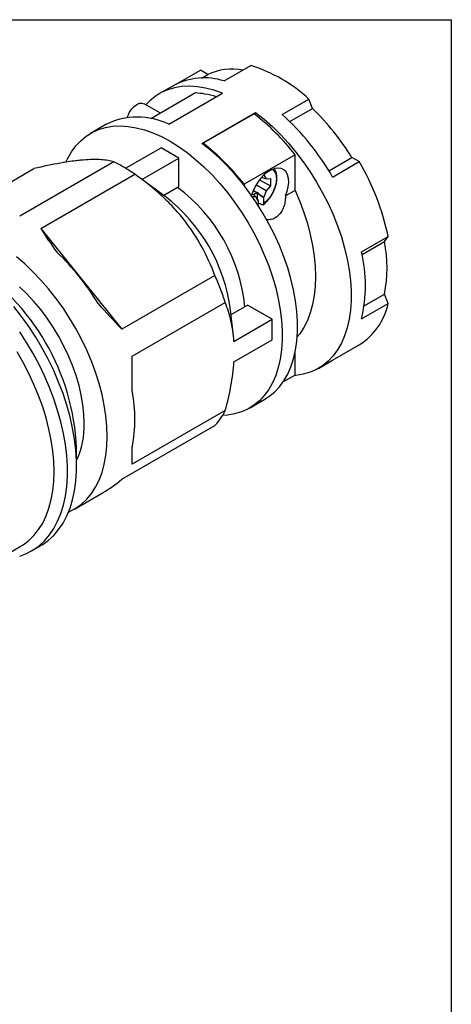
# Model space of a CAD drawing. Header units: inches. Extents: x 0 to 22, y 0 to 17.
# Tile 10 of 10: x 19.6 to 22, y 11.6 to 17. Entities that reach past the tile are written whole.
import ezdxf

# ---------------------------------------------------------------- set-up
doc = ezdxf.new("R2010")
doc.units = ezdxf.units.IN
doc.header["$LTSCALE"] = 2
doc.header["$MEASUREMENT"] = 0
doc.linetypes.add('SLD-Solid', pattern=[0])
doc.layers.add('SLD-DEFPOINTS', color=7, linetype='Continuous')

# ---------------------------------------------------------------- blocks, each defined once
blk = doc.blocks.new('Block2')
at = {"color": 7, "linetype": 'SLD-Solid', "lineweight": 18}
for p, q in [((22.0002, 17.0002), (0.0002, 17.0002)), ((22.0002, 0.0002), (22.0002, 17.0002))]:
    blk.add_line(p, q, dxfattribs=at)

msp = doc.modelspace()

# ---------------------------------------------------------------- linework, layer by layer
at = {"color": 7, "linetype": 'SLD-Solid'}
for p, q in [((0.0002, 17.0002), (22.0002, 17.0002)), ((22.0002, 17.0002), (22.0002, 0.0002))]:
    msp.add_line(p, q, dxfattribs=at)
for p, q in [((20.4865, 16.6413), (20.6318, 16.7252)), ((20.6716, 16.7017), (20.6318, 16.7252)), ((20.761, 16.6659), (20.9063, 16.7498)), ((20.6372, 16.6818), (20.6716, 16.7017)), ((20.4865, 16.6413), (20.4091, 16.5967)), ((20.6055, 16.6002), (20.3616, 16.4595)), ((20.4594, 16.4295), (20.7517, 16.5982)), ((21.0781, 16.4828), (21.2234, 16.5667)), ((21.2429, 16.5154), (21.2234, 16.5667)), ((20.4143, 16.4899), (20.3247, 16.5416)), ((21.1196, 16.4442), (21.2429, 16.5154)), ((20.6403, 16.325), (20.9326, 16.4938)), ((20.9257, 16.4865), (20.6473, 16.3258)), ((20.9326, 16.4811), (20.9326, 16.4938)), ((20.1168, 16.4279), (20.0333, 16.3797)), ((20.224, 16.1889), (20.4176, 16.3006)), ((20.515, 16.2444), (20.4176, 16.3006)), ((20.6473, 16.3258), (20.6473, 16.3198)), ((20.3134, 16.128), (20.515, 16.2444)), ((20.515, 16.0896), (20.515, 16.2444)), ((21.1484, 16.263), (20.87, 16.1023)), ((21.1484, 16.0684), (21.1484, 16.263)), ((21.3325, 16.1751), (21.4581, 16.2476)), ((21.4979, 16.2252), (21.4581, 16.2476)), ((19.3077, 15.9467), (19.7239, 16.187)), ((20.1607, 16.2236), (19.6465, 15.9267)), ((21.3526, 16.1413), (21.4979, 16.2252)), ((19.7614, 15.8604), (20.2742, 16.1565)), ((20.4278, 16.0442), (20.2957, 16.141)), ((20.9657, 16.1396), (20.9902, 16.132)), ((20.9758, 16.1523), (20.9787, 16.1539)), ((20.9787, 16.1539), (20.9902, 16.132)), ((20.9902, 16.132), (21.015, 16.133)), ((21.015, 16.133), (21.015, 16.0941)), ((20.4316, 16.0414), (20.515, 16.0896)), ((20.87, 16.1023), (20.87, 16.0959)), ((20.9902, 16.0665), (20.9335, 16.0992)), ((21.015, 16.0941), (20.955, 16.125)), ((21.015, 16.0941), (20.9902, 16.0665)), ((20.4317, 16.0413), (20.4278, 16.0442)), ((20.4385, 16.0363), (20.4317, 16.0413)), ((20.9145, 16.0513), (20.9335, 16.0338)), ((20.9335, 16.0338), (20.9145, 16.033)), ((20.9212, 16.0452), (20.94, 16.056)), ((20.9219, 16.0677), (20.94, 16.056)), ((20.945, 16.0118), (20.9335, 16.0338)), ((20.94, 16.056), (20.941, 16.0589)), ((20.941, 16.0589), (20.9495, 16.05)), ((20.941, 16.0589), (20.941, 16.0189)), ((20.9479, 16.0134), (20.941, 16.0189)), ((20.9495, 16.05), (20.9787, 16.0312)), ((20.9495, 16.05), (20.9758, 16.0295)), ((20.9787, 16.0312), (20.9758, 16.0295)), ((20.9758, 16.0295), (20.9758, 15.995)), ((20.9902, 16.0665), (20.9787, 16.0312)), ((21.1484, 16.0684), (21.0957, 16.0379)), ((20.9479, 16.0134), (20.945, 16.0118)), ((20.9479, 15.9789), (20.9479, 16.0134)), ((19.7614, 15.8604), (20.2033, 15.3107)), ((21.5111, 15.7327), (21.6564, 15.8166)), ((21.6361, 15.7888), (21.6564, 15.8166)), ((21.514, 15.7183), (21.6361, 15.7888)), ((20.711, 15.6038), (20.2033, 15.3107)), ((21.5254, 15.4379), (21.6361, 15.5018)), ((21.6564, 15.4505), (21.6361, 15.5018)), ((20.2607, 15.1627), (20.7678, 15.4554)), ((20.7995, 15.3901), (20.8891, 15.4418)), ((21.0231, 15.3644), (20.8891, 15.4418)), ((21.5111, 15.3667), (21.6564, 15.4505)), ((20.8121, 15.2741), (20.7966, 15.416)), ((20.8148, 15.2442), (21.0231, 15.3644)), ((21.0231, 15.2519), (21.0231, 15.3644)), ((20.8148, 15.1316), (21.0231, 15.2519)), ((21.3526, 15.1411), (21.4979, 15.225)), ((20.2607, 14.9697), (20.2607, 15.1627)), ((21.1484, 15.0604), (21.1484, 15.1823)), ((21.2752, 15.0964), (21.3526, 15.1411)), ((21.1484, 15.0604), (21.0838, 15.0231)), ((20.8994, 14.8795), (20.9829, 14.9277)), ((20.7678, 14.8661), (20.2607, 14.5734)), ((20.2033, 14.4917), (20.711, 14.7848)), ((19.9569, 14.5625), (19.9569, 14.6605)), ((20.2607, 14.5734), (20.2607, 14.6699)), ((19.9445, 14.3282), (20.1022, 14.4192)), ((19.4159, 13.989), (19.6488, 14.1235)), ((19.7106, 14.1), (19.7607, 14.1289))]:
    msp.add_line(p, q)
at = {"flags": 128}
for points in [[(20.7517, 16.5982), (20.7054, 16.6149), (20.66, 16.6269), (20.6156, 16.6344), (20.5725, 16.6372), (20.5311, 16.6353), (20.4915, 16.6288), (20.4539, 16.6177), (20.4187, 16.602), (20.386, 16.5818), (20.3559, 16.5573), (20.3349, 16.5357)], [(20.2333, 16.466), (20.2372, 16.4777), (20.246, 16.4961), (20.2575, 16.513), (20.271, 16.5272), (20.2854, 16.5377), (20.2998, 16.5438), (20.3132, 16.5451), (20.3247, 16.5416)], [(20.9326, 16.4938), (20.9789, 16.457), (21.0243, 16.4166), (21.0687, 16.3728), (21.1118, 16.3259), (21.1532, 16.2762), (21.1928, 16.2239), (21.2304, 16.1694), (21.2656, 16.113), (21.2983, 16.0551), (21.3284, 15.9959), (21.3556, 15.9358), (21.3797, 15.8752), (21.4006, 15.8144), (21.4183, 15.7538), (21.4326, 15.6937), (21.4433, 15.6346), (21.4505, 15.5767), (21.4542, 15.5204), (21.4542, 15.466), (21.4505, 15.4139), (21.4433, 15.3644), (21.4326, 15.3177), (21.4183, 15.2741), (21.4006, 15.2339), (21.3797, 15.1973), (21.3556, 15.1645), (21.3284, 15.1358), (21.2983, 15.1113), (21.2656, 15.0911), (21.2304, 15.0754), (21.1928, 15.0643), (21.1532, 15.0577), (21.1421, 15.0568)], [(19.8987, 16.2229), (19.9075, 16.2415), (19.9283, 16.278), (19.9523, 16.3108), (19.9792, 16.3395), (20.0091, 16.3641), (20.0416, 16.3843), (20.0767, 16.4002), (20.114, 16.4115), (20.1534, 16.4182), (20.1946, 16.4203), (20.2374, 16.4177), (20.2815, 16.4105), (20.3268, 16.3988), (20.3728, 16.3825), (20.4194, 16.3618), (20.4663, 16.3368), (20.5132, 16.3077), (20.5598, 16.2746), (20.6059, 16.2377), (20.6511, 16.1972), (20.6953, 16.1534), (20.7381, 16.1065), (20.7793, 16.0568), (20.8187, 16.0046), (20.856, 15.9503), (20.891, 15.894), (20.9236, 15.8362), (20.9534, 15.7771), (20.9804, 15.7172), (21.0044, 15.6568), (21.0252, 15.5963), (21.0427, 15.5359), (21.0569, 15.4761), (21.0676, 15.4171), (21.0747, 15.3595), (21.0783, 15.3034), (21.0783, 15.2492), (21.0747, 15.1972), (21.0676, 15.1478), (21.0569, 15.1012), (21.0427, 15.0578), (21.0252, 15.0176), (21.0044, 14.9811), (20.9804, 14.9484), (20.9534, 14.9196), (20.9236, 14.8951), (20.891, 14.8748), (20.856, 14.859), (20.8187, 14.8477), (20.7793, 14.841), (20.7522, 14.8391)], [(20.9829, 14.9277), (21.006, 14.9425), (21.0361, 14.9671), (21.0632, 14.9958), (21.0874, 15.0285), (21.1083, 15.0651), (21.126, 15.1053), (21.1403, 15.1489), (21.151, 15.1956), (21.1582, 15.2452), (21.1618, 15.2973), (21.1618, 15.3517), (21.1582, 15.408), (21.151, 15.4659), (21.1403, 15.525), (21.126, 15.585), (21.1083, 15.6456), (21.0874, 15.7064), (21.0632, 15.767), (21.0361, 15.8271), (21.006, 15.8863), (20.9733, 15.9443), (20.938, 16.0007), (20.9005, 16.0552), (20.8609, 16.1074), (20.8195, 16.1572), (20.7764, 16.2041), (20.732, 16.2478), (20.6866, 16.2882), (20.6403, 16.325)], [(21.0957, 16.0379), (21.1051, 16.0632), (21.1111, 16.0883), (21.1135, 16.1122), (21.1123, 16.1341), (21.1074, 16.1532), (21.099, 16.1689), (21.0874, 16.1805), (21.0731, 16.1877), (21.0565, 16.1903), (21.0383, 16.1881), (21.019, 16.1812), (20.9994, 16.1699), (20.9801, 16.1545), (20.9618, 16.1356), (20.9453, 16.1139), (20.9309, 16.0902), (20.9194, 16.0652), (20.9115, 16.0415)], [(21.1484, 16.0684), (21.1738, 16.0082), (21.1962, 15.9477), (21.2154, 15.8872), (21.2312, 15.8271), (21.2436, 15.7678), (21.2526, 15.7095), (21.2579, 15.6526), (21.2597, 15.5974), (21.2579, 15.5444), (21.2526, 15.4937), (21.2436, 15.4457), (21.2312, 15.4006), (21.2154, 15.3588), (21.1962, 15.3205), (21.1738, 15.2858), (21.1603, 15.2686)], [(20.1239, 14.7248), (20.1221, 14.78), (20.1167, 14.8369), (20.1078, 14.8952), (20.0954, 14.9546), (20.0795, 15.0148), (20.0603, 15.0753), (20.0379, 15.1358), (20.0124, 15.196), (19.984, 15.2555), (19.9527, 15.314), (19.9189, 15.3711), (19.8827, 15.4265), (19.8444, 15.4798), (19.804, 15.5308), (19.762, 15.5791), (19.7185, 15.6244), (19.6737, 15.6666), (19.6281, 15.7053)], [(19.9986, 14.7971), (19.9968, 14.8465), (19.9914, 14.8976), (19.9825, 14.9501), (19.97, 15.0035), (19.9542, 15.0574), (19.9351, 15.1116), (19.9129, 15.1654), (19.8876, 15.2187), (19.8596, 15.2708), (19.829, 15.3216), (19.7961, 15.3706), (19.7611, 15.4174), (19.7242, 15.4616), (19.6857, 15.5031), (19.646, 15.5414)], [(19.7607, 14.1289), (19.7693, 14.1341), (19.802, 14.1573), (19.8319, 14.1848), (19.8589, 14.2163), (19.8828, 14.2517), (19.9035, 14.2909), (19.921, 14.3335), (19.9351, 14.3795), (19.9457, 14.4285), (19.9529, 14.4802), (19.9564, 14.5345), (19.9564, 14.591), (19.9529, 14.6493), (19.9457, 14.7093), (19.9351, 14.7706), (19.921, 14.8328), (19.9035, 14.8956), (19.8828, 14.9587), (19.8589, 15.0218), (19.8319, 15.0845), (19.802, 15.1464), (19.7693, 15.2073), (19.7341, 15.2669), (19.6965, 15.3247), (19.6568, 15.3805), (19.615, 15.434)], [(19.6464, 14.0719), (19.684, 14.0863), (19.7192, 14.1052), (19.7519, 14.1284), (19.7818, 14.1558), (19.8087, 14.1874), (19.8327, 14.2228), (19.8534, 14.2619), (19.8709, 14.3046), (19.885, 14.3505), (19.8956, 14.3995), (19.9027, 14.4513), (19.9063, 14.5056), (19.9063, 14.562), (19.9027, 14.6204), (19.8956, 14.6804), (19.885, 14.7417), (19.8709, 14.8039), (19.8534, 14.8667), (19.8327, 14.9298), (19.8087, 14.9929), (19.7818, 15.0556), (19.7519, 15.1175), (19.7192, 15.1784), (19.684, 15.2379), (19.6464, 15.2958)], [(19.6488, 14.1235), (19.6653, 14.1337), (19.6962, 14.1573), (19.7243, 14.1851), (19.7495, 14.2168), (19.7717, 14.2524), (19.7906, 14.2916), (19.8062, 14.3342), (19.8185, 14.38), (19.8273, 14.4286), (19.8326, 14.4799), (19.8344, 14.5335), (19.8326, 14.5892), (19.8273, 14.6466), (19.8185, 14.7054), (19.8062, 14.7653), (19.7906, 14.826), (19.7717, 14.8871), (19.7495, 14.9482), (19.7243, 15.009), (19.6962, 15.0693), (19.6653, 15.1286), (19.6318, 15.1866)], [(19.913, 14.3125), (19.9189, 14.3151), (19.9527, 14.3332), (19.984, 14.3556), (20.0124, 14.3823), (20.0379, 14.413), (20.0603, 14.4477), (20.0795, 14.486), (20.0954, 14.5279), (20.1078, 14.5729), (20.1167, 14.621), (20.1221, 14.6717), (20.1239, 14.7248)]]:
    msp.add_lwpolyline(points, dxfattribs=at)
for centre, radius, start, end in [((20.8061, 16.3988), 0.3314, 79.9903, 113.9356), ((20.6706, 15.9752), 0.8096, 46.937, 73.0684), ((20.6531, 16.3257), 0.3569, 72.3916, 117.8274), ((20.3262, 15.5581), 1.3253, 31.3472, 46.2419), ((20.2897, 16.0823), 0.3865, 63.9584, 116.5735), ((20.1075, 15.4484), 1.3218, 38.0492, 51.7577), ((20.1515, 15.4569), 1.3825, 29.6752, 47.9139), ((19.8291, 15.2877), 1.3218, 38.0492, 51.7577), ((20.3045, 15.5271), 1.3826, 12.0868, 30.3245), ((19.9479, 15.3402), 0.9313, 5.7392, 53.1007), ((19.8663, 15.2924), 0.9385, 7.5644, 52.4302), ((20.8744, 15.6453), 0.7752, 349.3307, 10.6693), ((18.8883, 14.7285), 1.3885, 31.3686, 46.2206), ((20.7223, 15.5497), 0.8098, 346.9364, 13.0636), ((18.6876, 14.6027), 1.2706, 2.6058, 57.3888), ((21.3078, 15.5271), 0.357, 302.1845, 347.6142), ((19.4626, 14.8198), 0.8121, 349.3613, 10.6387), ((19.5341, 14.7861), 0.4646, 335.4837, 1.3546)]:
    msp.add_arc(centre, radius, start, end)
for major_axis, ratio, start_param, end_param in [((-0.5981, 0.6539), 0.201835, 0.834681, 1.050774), ((-0.5981, 0.6539), 0.201835, 1.477987, 1.69408), ((0.3986, 1.132), 0.410743, 3.588423, 3.756405)]:
    msp.add_ellipse((20.2607, 15.5109), major_axis=major_axis, ratio=ratio, start_param=start_param, end_param=end_param)
for points, knots in [([(20.7193, 16.5795), (20.6982, 16.5853), (20.6593, 16.5958), (20.6224, 16.5989), (20.6055, 16.6002)], [0, 0, 0, 0, 0.542462, 1, 1, 1, 1]), ([(20.1607, 16.2236), (20.1408, 16.2294), (20.1176, 16.2336), (20.0625, 16.2375), (20.0304, 16.2372), (19.9835, 16.2333), (19.9738, 16.2324), (19.9539, 16.2302), (19.9437, 16.2289), (19.9125, 16.2247), (19.8908, 16.2212), (19.8231, 16.2092), (19.7747, 16.1989), (19.7239, 16.187)], [0, 0, 0, 0, 0.25, 0.25, 0.5, 0.5, 0.5625, 0.5625, 0.625, 0.625, 0.75, 0.75, 1, 1, 1, 1]), ([(20.2742, 16.1565), (20.2551, 16.1698), (20.2362, 16.1821), (20.1983, 16.2044), (20.1795, 16.2145), (20.1607, 16.2236)], [0, 0, 0, 0, 0.5, 0.5, 1, 1, 1, 1]), ([(20.9717, 15.9883), (20.9748, 15.9907), (20.9836, 15.9974), (20.9975, 16.0111), (21.0125, 16.0298), (21.0255, 16.0504), (21.0361, 16.0722), (21.0439, 16.0947), (21.0486, 16.1169), (21.0501, 16.1383), (21.048, 16.158), (21.0432, 16.1744), (21.0374, 16.1825), (21.035, 16.1859)], [0, 0, 0, 0, 0.051496, 0.148605, 0.245514, 0.34227, 0.439036, 0.535964, 0.633233, 0.731035, 0.829453, 0.928005, 1, 1, 1, 1]), ([(21.0264, 16.1824), (21.0319, 16.1763), (21.043, 16.1639), (21.0477, 16.1323), (21.0426, 16.0953), (21.0274, 16.0567), (21.0044, 16.0207), (20.9853, 16.0036), (20.9758, 15.995)], [0, 0, 0, 0, 0.16403, 0.331224, 0.498418, 0.665612, 0.832806, 1, 1, 1, 1]), ([(20.711, 15.6038), (20.6909, 15.6569), (20.6676, 15.709), (20.6122, 15.8105), (20.5801, 15.8599), (20.5332, 15.9194), (20.5235, 15.9312), (20.5036, 15.9544), (20.4935, 15.9657), (20.4623, 15.9991), (20.4406, 16.0205), (20.3731, 16.0823), (20.3249, 16.1205), (20.2742, 16.1565)], [0, 0, 0, 0, 0.25, 0.25, 0.5, 0.5, 0.5625, 0.5625, 0.625, 0.625, 0.75, 0.75, 1, 1, 1, 1]), ([(21.0957, 16.0379), (21.0954, 16.0291), (21.0949, 16.0109), (21.0889, 15.9841), (21.0759, 15.9529), (21.0523, 15.9246), (21.0215, 15.9076), (21.0011, 15.908), (20.9925, 15.9082)], [0, 0, 0, 0, 0.126659, 0.262285, 0.403298, 0.637626, 0.847311, 1, 1, 1, 1]), ([(20.9758, 15.995), (20.9758, 15.9944), (20.9757, 15.9932), (20.9753, 15.9918), (20.9746, 15.9906), (20.9738, 15.9898), (20.9728, 15.9892), (20.9717, 15.9889), (20.9705, 15.989), (20.9693, 15.9892), (20.9685, 15.9895), (20.9682, 15.9897)], [0, 0, 0, 0, 0.1277179, 0.2512603, 0.3706265, 0.4858219, 0.5968594, 0.7037606, 0.8065561, 0.9052862, 1, 1, 1, 1]), ([(20.7678, 15.4554), (20.7599, 15.4802), (20.7511, 15.5053), (20.7321, 15.5548), (20.7219, 15.5794), (20.711, 15.6038)], [0, 0, 0, 0, 0.5, 0.5, 1, 1, 1, 1]), ([(20.8148, 15.2442), (20.8134, 15.2639), (20.8113, 15.2832), (20.8058, 15.3206), (20.8023, 15.3386), (20.7903, 15.3912), (20.7799, 15.4241), (20.7678, 15.4554)], [0, 0, 0, 0, 0.25, 0.25, 0.5, 0.5, 1, 1, 1, 1]), ([(20.7678, 14.8661), (20.7799, 14.9114), (20.7903, 14.9565), (20.8065, 15.0461), (20.8121, 15.0896), (20.8148, 15.1316)], [0, 0, 0, 0, 0.5, 0.5, 1, 1, 1, 1]), ([(20.711, 14.7848), (20.7165, 14.7906), (20.7218, 14.7966), (20.732, 14.8092), (20.737, 14.8158), (20.7513, 14.8363), (20.7599, 14.8508), (20.7678, 14.8661)], [0, 0, 0, 0, 0.25, 0.25, 0.5, 0.5, 1, 1, 1, 1])]:
    msp.add_open_spline(points, degree=3, knots=knots)
msp.add_open_spline([(20.9682, 15.9897), (20.9614, 15.9929), (20.9547, 15.9961), (20.9479, 15.9993)], degree=3)

# ---------------------------------------------------------------- block references
at = {"layer": 'SLD-DEFPOINTS'}
msp.add_blockref('Block2', (0, 0), dxfattribs=at)

doc.saveas('drawing.dxf')
